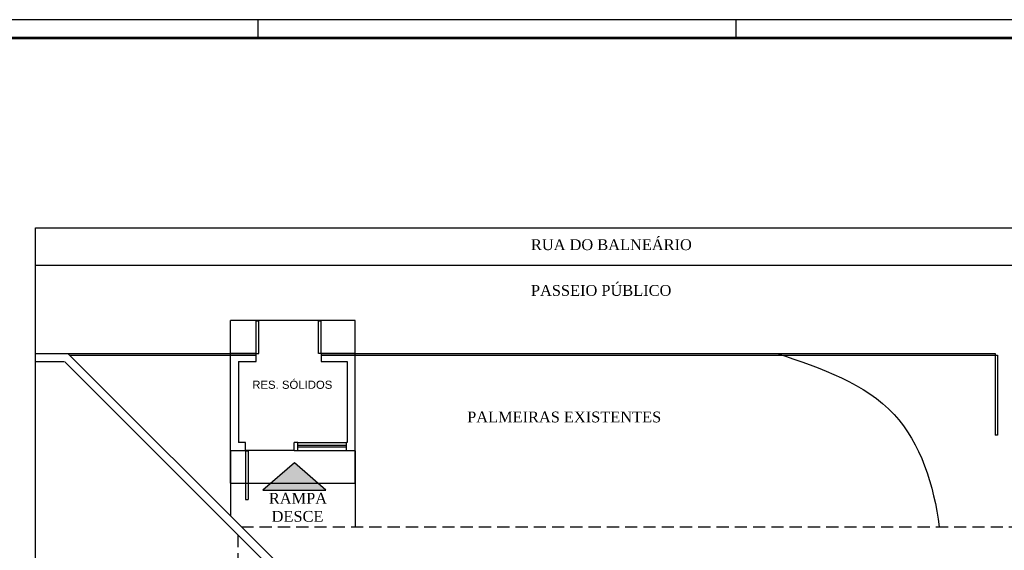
# Model space of a CAD drawing. Extents: x 56.9 to 107.9, y -246.1 to -216.8.
# Tile 8 of 14: x 68.2 to 86.4, y -226.6 to -216.8. Entities that reach past the tile are written whole.
import ezdxf
from ezdxf.enums import TextEntityAlignment as Align

# ---------------------------------------------------------------- set-up
doc = ezdxf.new("R2010")
doc.units = 0
doc.header["$MEASUREMENT"] = 0
doc.linetypes.add('HIDDEN', pattern=[0.375, 0.25, -0.125])
doc.layers.get('0').update_dxf_attribs({"linetype": 'CONTINUOUS'})
for name, color, linetype in [('ARQ_TXT_AMB', 4, 'CONTINUOUS'), ('ARQ_TXT_TIT', 4, 'CONTINUOUS'), ('PAREDES1', 8, 'CONTINUOUS'), ('PRANCHA', 8, 'CONTINUOUS')]:
    doc.layers.add(name, color=color, linetype=linetype)
doc.styles.add('LCR', font='times.ttf', dxfattribs={"height": 0.2})
doc.styles.add('TEXTO_COTA', font='arial.ttf')

# ---------------------------------------------------------------- blocks, each defined once
blk = doc.blocks.new('A1_1-50')
at = {"layer": 'PRANCHA'}
for p, q in [((3837.076, 272.078), (3794.895, 272.078)), ((3801.761, 271.74), (3801.761, 272.078)), ((3810.59, 271.74), (3810.59, 272.078))]:
    blk.add_line(p, q, dxfattribs=at)
at = {"layer": 'PRANCHA', "const_width": 0.0506}
blk.add_lwpolyline([(3795.739, 271.74), (3795.739, 243.04), (3836.739, 243.04), (3836.739, 271.74), (3795.739, 271.74)], dxfattribs=at)
blk = doc.blocks.new('M_DOUBLE-FLUSH-_NTA_TÉRREO')
at = {"layer": 'PAREDES1'}
for p, q in [((-60, 67.5), (-54.9, 67.5)), ((-60, 7.5), (-60, 67.5)), ((-54.9, 7.5), (-54.9, 67.5)), ((54.9, 7.5), (54.9, 67.3)), ((60, 67.3), (54.9, 67.3)), ((60, 7.5), (60, 67.5)), ((-60, 7.5), (-54.9, 7.5)), ((60, 7.5), (54.9, 7.5))]:
    blk.add_line(p, q, dxfattribs=at)
blk = doc.blocks.new('M_DESCARGA_SIMP_NTA_TÉRREO')
at = {"layer": 'PAREDES1'}
for p, q in [((40, 7.5), (40, 97.5)), ((45, 97.5), (40, 97.5)), ((45, 7.5), (45, 97.5)), ((45, 7.5), (40, 7.5))]:
    blk.add_line(p, q, dxfattribs=at)
blk = doc.blocks.new('AREA')
at = {"style": 'TEXTO_COTA'}
for tag, p in [('AREAS:COMODO', (0, 1.75)), ('AREAS:VALOR', (0, -1.25))]:
    blk.add_attdef(tag, text='', height=2, dxfattribs=at).set_placement(p, align=Align.MIDDLE_CENTER)

msp = doc.modelspace()

# ---------------------------------------------------------------- hatches: boundary and pattern name
at = {"layer": 'PAREDES1'}
h = msp.add_hatch(color=256, dxfattribs=at)
h.dxf.hatch_style = 1
h.paths.add_polyline_path([(73.844, -225.452), (73.262, -224.945), (72.681, -225.452)])

# ---------------------------------------------------------------- linework, layer by layer
for p, q in [((68.484, -221.293), (94.595, -221.293)), ((72.081, -225.321), (72.081, -222.319)), ((74.385, -222.319), (72.081, -222.319)), ((74.385, -225.321), (74.385, -222.319)), ((68.484, -222.925), (69.079, -222.925)), ((68.484, -223.075), (69.007, -223.075)), ((72.813, -226.871), (69.017, -223.075)), ((72.919, -226.765), (69.079, -222.925)), ((69.079, -222.925), (72.556, -222.925)), ((69.079, -222.925), (72.556, -222.925)), ((69.109, -222.955), (72.556, -222.955)), ((72.556, -222.925), (72.081, -222.925)), ((72.081, -224.723), (72.081, -222.925)), ((72.231, -223.075), (72.556, -223.075)), ((72.231, -223.075), (72.231, -224.573)), ((72.556, -223.075), (72.556, -222.925)), ((72.556, -222.925), (72.607, -222.925)), ((74.385, -222.925), (73.756, -222.925)), ((73.756, -222.925), (73.756, -223.075)), ((73.756, -222.925), (86.203, -222.925)), ((73.756, -222.925), (82.193, -222.925)), ((73.756, -222.955), (86.247, -222.955)), ((73.756, -223.075), (74.235, -223.075)), ((74.235, -223.075), (74.235, -224.573)), ((74.385, -222.928), (74.385, -222.925)), ((74.385, -224.723), (74.385, -222.925)), ((74.385, -222.955), (74.385, -222.928)), ((86.203, -222.925), (86.203, -224.435)), ((86.247, -222.955), (86.247, -224.435)), ((86.247, -224.435), (86.203, -224.435)), ((72.081, -224.723), (72.081, -225.927)), ((72.36, -224.723), (72.081, -224.723)), ((72.36, -224.573), (72.231, -224.573)), ((72.36, -224.723), (72.36, -224.573)), ((73.26, -224.721), (72.36, -224.721)), ((73.325, -224.573), (73.26, -224.573)), ((73.26, -224.723), (73.26, -224.573)), ((73.325, -224.723), (73.26, -224.723)), ((73.325, -224.573), (74.222, -224.573)), ((73.325, -224.723), (73.325, -224.573)), ((73.325, -224.62), (74.222, -224.62)), ((74.222, -224.655), (73.325, -224.655)), ((74.222, -224.723), (73.325, -224.723)), ((74.235, -224.573), (74.222, -224.573)), ((74.222, -224.723), (74.222, -224.573)), ((74.385, -224.723), (74.222, -224.723)), ((74.385, -224.723), (74.385, -226.129)), ((72.081, -225.321), (74.385, -225.321))]:
    msp.add_line(p, q, dxfattribs=at)
at = {"layer": 'PAREDES1', "linetype": 'HIDDEN', "ltscale": 0.9}
for p, q in [((72.283, -226.129), (94.595, -226.129)), ((72.219, -226.278), (72.219, -238.715))]:
    msp.add_line(p, q, dxfattribs=at)
at = {"layer": 'PAREDES1'}
msp.add_lwpolyline([(68.484, -220.606), (94.595, -220.606), (94.595, -240.878), (68.484, -240.878)], close=True, dxfattribs=at)
msp.add_lwpolyline([(73.844, -225.452), (73.262, -224.945), (72.681, -225.452), (73.844, -225.452)], dxfattribs=at)
msp.add_open_spline([(82.181, -222.925), (82.993, -223.202), (84.553, -223.735), (85.073, -225.356), (85.17, -226.129)], degree=3, knots=[0, 0, 0, 0, 2.432506, 4.669871, 4.669871, 4.669871, 4.669871], dxfattribs=at)

# ---------------------------------------------------------------- block references
msp.add_blockref('A1_1-50', (-3729.169, -488.84))
at = {"layer": 'ARQ_TXT_AMB', "linetype": 'CONTINUOUS'}
ref = msp.add_blockref('AREA', (73.224, -223.609), dxfattribs=dict(at, xscale=0.05999999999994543, yscale=0.05999999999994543, zscale=0.05999999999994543))
ref.add_attrib('AREAS:COMODO', 'RES. SÓLIDOS', dxfattribs={"layer": '0', "height": 0.15, "style": 'TEXTO_COTA'}).set_placement((73.224, -223.504), align=Align.MIDDLE_CENTER)
at = {"layer": 'PAREDES1', "xscale": 0.009999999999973, "yscale": 0.009999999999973, "zscale": 0.009999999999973}
msp.add_blockref('M_DOUBLE-FLUSH-_NTA_TÉRREO', (73.156, -223), dxfattribs=at)
at = {"layer": 'PAREDES1', "xscale": 0.009999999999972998, "yscale": 0.009999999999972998, "zscale": 0.009999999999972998, "rotation": 179.9999999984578}
msp.add_blockref('M_DESCARGA_SIMP_NTA_TÉRREO', (72.81, -224.648), dxfattribs=at)

# ---------------------------------------------------------------- texts
at = {"layer": 'ARQ_TXT_TIT', "char_height": 0.2, "attachment_point": 1, "style": 'LCR'}
for s, insert, width in [('RUA DO BALNEÁRIO', (77.631, -220.817), 6.5), ('PASSEIO PÚBLICO', (77.631, -221.662), 6.5), ('PALMEIRAS EXISTENTES', (76.453, -223.999), 6.5), ('RAMPA\\P{\\W0.67676; }DESCE', (72.791, -225.501), 1.02336)]:
    msp.add_mtext(s, dxfattribs=dict(at, insert=insert, width=width))

doc.saveas('drawing.dxf')
